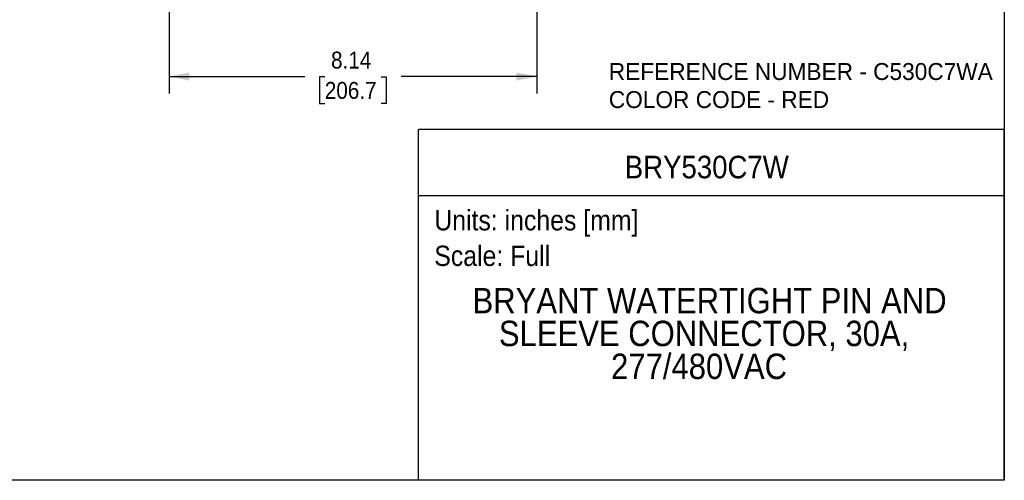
# Model space of a CAD drawing. Header units: inches. Extents: x 0 to 33, y 0 to 25.5.
# Tile 6 of 13: x 11.2 to 33, y 0 to 10.2. Entities that reach past the tile are written whole.
import ezdxf
from ezdxf.enums import TextEntityAlignment as Align

# ---------------------------------------------------------------- set-up
doc = ezdxf.new("R2010")
doc.units = ezdxf.units.IN
doc.header["$LTSCALE"] = 3
doc.header["$MEASUREMENT"] = 0
doc.linetypes.add('SLD-Solid', pattern=[0])
doc.layers.add('DIMENSIONS', color=140, linetype='SLD-Solid', lineweight=25)
doc.layers.add('TEXT', color=140, linetype='SLD-Solid', lineweight=25)
doc.layers.add('SLD-DEFPOINTS', color=7, linetype='Continuous')
doc.styles.add('SLDTEXTSTYLE0', font='GOTHIC.TTF', dxfattribs={"width": 0.913})
doc.styles.add('SLDTEXTSTYLE1', font='CenturyGothic')
doc.dimstyles.new('SLDDIMSTYLE2', dxfattribs={"dimtxt": 0.375, "dimasz": 0.45, "dimexe": 0, "dimexo": 0.0625, "dimgap": 0.09375, "dimtad": 0, "dimtih": 1, "dimtoh": 1, "dimrnd": 1e-09, "dimzin": 12, "dimdsep": 46, "dimtxsty": 'SLDTEXTSTYLE0', "dimsah": 1, "dimcen": 0.09, "dimadec": 0, "dimazin": 3, "dimtfac": 1, "dimtofl": 0, "dimtmove": 0, "dimatfit": 3, "dimfxl": 0, "dimfrac": 2, "dimtolj": 1, "dimtzin": 12, "dimarcsym": 0})

# ---------------------------------------------------------------- blocks, each defined once
blk = doc.blocks.new('SW_NOTE_0')
at = {"layer": 'TEXT', "color": 0, "insert": (0, 0.575), "char_height": 0.45, "attachment_point": 1, "style": 'SLDTEXTSTYLE0'}
blk.add_mtext('Scale: Full', dxfattribs=at)
blk = doc.blocks.new('SW_NOTE_0_1')
at = {"layer": 'TEXT', "color": 0, "insert": (0, 0.575), "char_height": 0.45, "attachment_point": 1, "style": 'SLDTEXTSTYLE0'}
blk.add_mtext('Units: inches [mm]', dxfattribs=at)
blk = doc.blocks.new('Block1')
at = {"layer": 'TEXT'}
for p, q in [((33, 7.767), (20.037, 7.767)), ((20.037, 0), (20.037, 7.767)), ((33, 0), (33, 7.767)), ((20.037, 6.307), (33, 6.307)), ((33, 0), (20.037, 0))]:
    blk.add_line(p, q, dxfattribs=at)
for name, p in [('SW_NOTE_0_1', (20.384, 5.41)), ('SW_NOTE_0', (20.384, 4.622))]:
    blk.add_blockref(name, p, dxfattribs=at)
at = {"layer": 'TEXT', "color": 140, "style": 'SLDTEXTSTYLE0', "width": 0.913}
for tag, height, p in [('AUTOATTR0', 0.5, (24.6, 6.538)), ('AUTOATTR1_0', 0.562, (21.231, 3.53)), ('AUTOATTR1_1', 0.562, (21.814, 2.803)), ('AUTOATTR1_2', 0.562, (24.297, 2.075))]:
    blk.add_attdef(tag, text='', height=height, dxfattribs=at).set_placement(p, align=Align.BOTTOM_LEFT)
blk = doc.blocks.new('Block2')
at = {"color": 7, "linetype": 'SLD-Solid', "lineweight": 18}
for q in [(33, 25.5), (0, 0)]:
    blk.add_line((33, 0), q, dxfattribs=at)
blk = doc.blocks.new('SW_NOTE_0_2')
at = {"layer": 'TEXT', "color": 0, "char_height": 0.375, "attachment_point": 1, "style": 'SLDTEXTSTYLE1'}
for s, insert in [('REFERENCE NUMBER - C530C7WA', (0, 0.483)), ('COLOR CODE - RED', (0, -0.138))]:
    blk.add_mtext(s, dxfattribs=dict(at, insert=insert))
blk = doc.blocks.new('SW_NOTE_0_3')
at = {"layer": 'TEXT', "color": 0, "char_height": 0.45, "attachment_point": 1, "style": 'SLDTEXTSTYLE0'}
for s, insert in [('NOTES:', (0, 0.575)), ('  1. DIMENSIONS CAN BE CHANGED BY     ', (0, -0.589)), ('     MANUFACTURER WITHOUT NOTICE.', (0, -1.171)), ('  2. DIMENSIONS DO NOT IMPLY ', (0, -2.335)), ('     TOLERANCE.', (0, -2.916))]:
    blk.add_mtext(s, dxfattribs=dict(at, insert=insert))
blk = doc.blocks.new('_D_5')
at = {"layer": 'DIMENSIONS'}
for p, q in [((22.653, 13.446), (22.653, 8.567)), ((14.515, 13.103), (14.515, 8.567)), ((14.515, 8.942), (17.518, 8.942)), ((17.961, 8.939), (17.847, 8.939)), ((17.847, 8.939), (17.847, 8.344)), ((19.208, 8.939), (19.322, 8.939)), ((19.322, 8.939), (19.322, 8.344)), ((22.653, 8.942), (19.651, 8.942)), ((17.847, 8.344), (17.961, 8.344)), ((19.322, 8.344), (19.208, 8.344))]:
    blk.add_line(p, q, dxfattribs=at)
for points in [[(14.515, 8.942), (14.965, 8.852), (14.965, 9.032)], [(22.653, 8.942), (22.203, 9.032), (22.203, 8.852)]]:
    blk.add_solid(points, dxfattribs=at)
at = {"layer": 'DIMENSIONS', "char_height": 0.375, "attachment_point": 1, "style": 'SLDTEXTSTYLE0'}
for s, insert in [('8.14', (18.099, 9.494)), ('206.7', (17.961, 8.823))]:
    blk.add_mtext(s, dxfattribs=dict(at, insert=insert))

msp = doc.modelspace()

# ---------------------------------------------------------------- linework, layer by layer
at = {"color": 7, "linetype": 'SLD-Solid'}
for p, q in [((33, 25.5), (33, 0)), ((33, 0), (0, 0))]:
    msp.add_line(p, q, dxfattribs=at)

# ---------------------------------------------------------------- block references
at = {"layer": 'SLD-DEFPOINTS'}
msp.add_blockref('Block2', (0, 0), dxfattribs=at)
ref = msp.add_blockref('Block1', (0, 0), dxfattribs=at)
ref.add_attrib('AUTOATTR0', 'BRY530C7W', dxfattribs={"layer": 'TEXT', "height": 0.5, "style": 'SLDTEXTSTYLE0', "width": 0.913}).set_placement((24.6, 6.538), align=Align.BOTTOM_LEFT)
ref.add_attrib('AUTOATTR1_0', 'BRYANT WATERTIGHT PIN AND ', dxfattribs={"layer": 'TEXT', "height": 0.5625, "style": 'SLDTEXTSTYLE0', "width": 0.913}).set_placement((21.231, 3.53), align=Align.BOTTOM_LEFT)
ref.add_attrib('AUTOATTR1_1', 'SLEEVE CONNECTOR, 30A, ', dxfattribs={"layer": 'TEXT', "height": 0.5625, "style": 'SLDTEXTSTYLE0', "width": 0.913}).set_placement((21.814, 2.803), align=Align.BOTTOM_LEFT)
ref.add_attrib('AUTOATTR1_2', '277/480VAC', dxfattribs={"layer": 'TEXT', "height": 0.5625, "style": 'SLDTEXTSTYLE0', "width": 0.913}).set_placement((24.297, 2.075), align=Align.BOTTOM_LEFT)
at = {"layer": 'TEXT'}
for name, p in [('SW_NOTE_0_2', (24.247, 8.758)), ('SW_NOTE_0_3', (0.599, 4.225))]:
    msp.add_blockref(name, p, dxfattribs=at)

# ---------------------------------------------------------------- dimensions: what is measured, and where the dimension line sits
at = {"layer": 'DIMENSIONS'}
dim = msp.add_linear_dim(base=(22.653, 8.942), p1=(14.515, 13.253), p2=(22.653, 13.596), dimstyle='SLDDIMSTYLE2', dxfattribs=at)
dim.commit()
dim.dimension.update_dxf_attribs({"geometry": '_D_5', "text_midpoint": (18.584, 8.942), "dimtype": 160})

doc.saveas('drawing.dxf')
